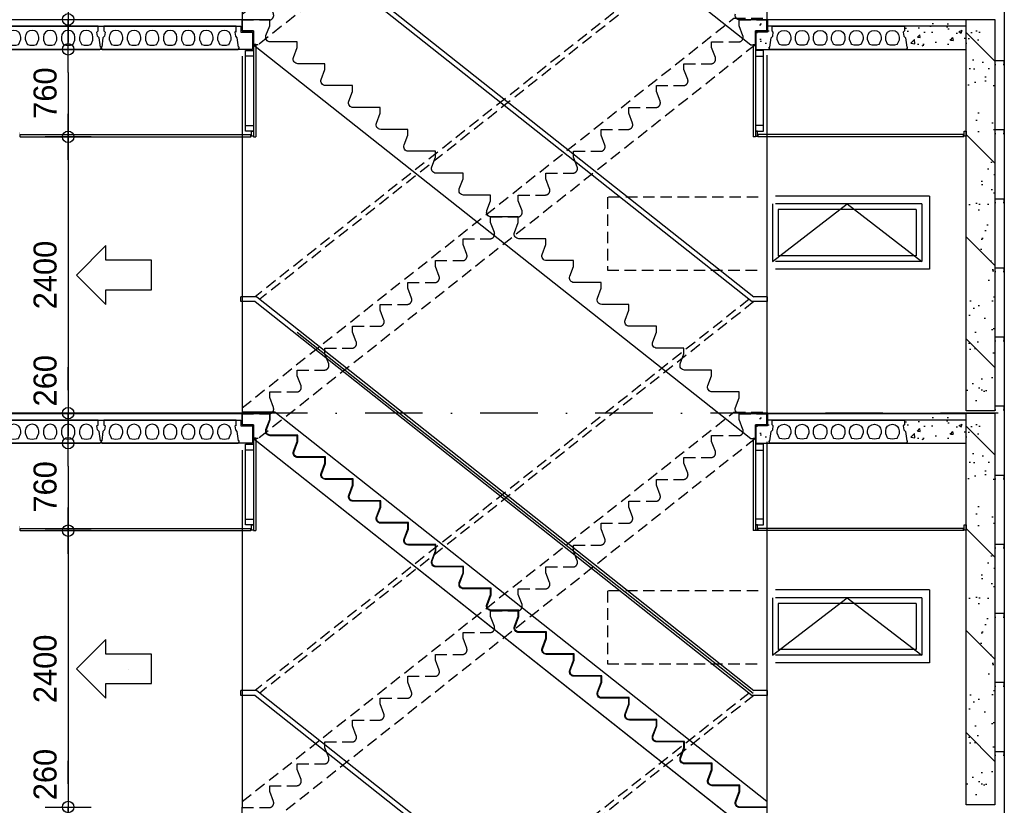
# Model space of a CAD drawing. Extents: x 0 to 140000, y 0 to 84100.
# Tile 97 of 105: x 112482 to 121038, y 58570 to 65392. Entities that reach past the tile are written whole.
import ezdxf
from ezdxf.enums import TextEntityAlignment as Align

# ---------------------------------------------------------------- set-up
doc = ezdxf.new("R2010")
doc.units = 0
doc.header["$LTSCALE"] = 100
doc.header["$MEASUREMENT"] = 0
doc.header["$PDMODE"] = 35
doc.header["$PDSIZE"] = 5
for name, pattern in [('B0201', [50, 31.25, -6.25, 6.25, -6.25]), ('DASHDOT', [1, 0.5, -0.25, 0, -0.25]), ('DASHEDX2', [1.5, 1, -0.5])]:
    doc.linetypes.add(name, pattern=pattern)
doc.layers.get('0').update_dxf_attribs({"linetype": 'CONTINUOUS'})
doc.layers.get('DEFPOINTS').update_dxf_attribs({"linetype": 'CONTINUOUS'})
for name, color, linetype in [('AA$1A---_ALGEMEEN', 1, 'CONTINUOUS'), ('AA24----_TRAPPEN', 1, 'CONTINUOUS'), ('AI31----_BUITENKOZ', 7, 'CONTINUOUS'), ('AL$0A---_WIJZIGINGEN', 2, 'CONTINUOUS'), ('AL$7A---_STRAMIEN', 42, 'B0201'), ('AL$8A---_HULPLIJNEN', 1, 'CONTINUOUS'), ('AL21XI--_HOUT', 7, 'CONTINUOUS'), ('AL23----_VLOEREN', 7, 'CONTINUOUS'), ('AL24----_TRAPPEN', 2, 'CONTINUOUS'), ('AL24MH--_METAAL', 2, 'CONTINUOUS'), ('AL28----_KONSTRUKTIE', 3, 'CONTINUOUS'), ('AL28MH--_METAAL', 3, 'CONTINUOUS'), ('AL43----_VLOERAFW', 1, 'CONTINUOUS'), ('AL45----_PLAFONDAFW', 7, 'CONTINUOUS'), ('AM$1A---_ALGEMEEN', 1, 'CONTINUOUS'), ('AT$0A---_WIJZIGINGEN', 7, 'CONTINUOUS'), ('ZPAARS', 7, 'CONTINUOUS')]:
    doc.layers.add(name, color=color, linetype=linetype)
doc.styles.add('03_AT', font='B-GBP')
doc.styles.add('B-01', font='b-gbp')
doc.dimstyles.new('BV100-18', dxfattribs={"dimscale": 100, "dimtxt": 2, "dimasz": 2, "dimexe": 3, "dimexo": 3, "dimgap": 1, "dimtad": 1, "dimdec": 0, "dimzin": 0, "dimtxsty": 'B-01', "dimblk": 'TOD', "dimcen": 1, "dimdle": 1.25, "dimse1": 1, "dimse2": 1, "dimclrd": 1, "dimclre": 1, "dimclrt": 1, "dimazin": 3, "dimtfac": 0.5, "dimtdec": 0, "dimtix": 1, "dimtmove": 0, "dimatfit": 3, "dimtolj": 1, "dimtzin": 0})

# ---------------------------------------------------------------- blocks, each defined once
blk = doc.blocks.new('18')
at = {"layer": 'AL24----_TRAPPEN', "color": 1}
for p, q in [((0, 15), (0, 0)), ((285.7, 15), (0, 15)), ((4560, -3368.6), (285.7, 15)), ((4560, -3368.6), (4560, -3420))]:
    blk.add_line(p, q, dxfattribs=at)
at = {"layer": 'AL24----_TRAPPEN', "color": 0}
for p, q in [((100, -215.8), (4420, -3635.8)), ((4560, -3420), (4560, -3515)), ((4460, -3515), (4460, -3635.8)), ((4460, -3515), (4560, -3515)), ((4420, -3635.8), (4460, -3635.8))]:
    blk.add_line(p, q, dxfattribs=at)
at = {"layer": 'AL24----_TRAPPEN', "color": 1}
for points in [[(245.1, -185, -0.520335), (212.2, -138.1), (245, -50.9), (245, 5), (245, 5), (245, 5), (0, 5)], [(485.1, -375, -0.520335), (452.2, -328.1), (485, -240.9), (485, -190), (485, -185), (480, -185), (245.1, -185)], [(725.1, -565, -0.520335), (692.2, -518.1), (725, -430.9), (725, -380), (725, -375), (720, -375), (485.1, -375)], [(965.1, -755, -0.520335), (932.2, -708.1), (965, -620.9), (965, -570), (965, -565), (960, -565), (725.1, -565)], [(1205.1, -945, -0.520335), (1172.2, -898.1), (1205, -810.9), (1205, -760), (1205, -755), (1200, -755), (965.1, -755)], [(1445.1, -1135, -0.520335), (1412.2, -1088.1), (1445, -1000.9), (1445, -950), (1445, -945), (1440, -945), (1205.1, -945)], [(1685.1, -1325, -0.520335), (1652.2, -1278.1), (1685, -1190.9), (1685, -1140), (1685, -1135), (1680, -1135), (1445.1, -1135)], [(1925.1, -1515, -0.520335), (1892.2, -1468.1), (1925, -1380.9), (1925, -1330), (1925, -1325), (1920, -1325), (1685.1, -1325)], [(2165.1, -1705, -0.520335), (2132.2, -1658.1), (2165, -1570.9), (2165, -1520), (2165, -1515), (2160, -1515), (1925.1, -1515)], [(2405.1, -1895, -0.520335), (2372.2, -1848.1), (2405, -1760.9), (2405, -1710), (2405, -1705), (2400, -1705), (2165.1, -1705)], [(2645.1, -2085, -0.520335), (2612.2, -2038.1), (2645, -1950.9), (2645, -1900), (2645, -1895), (2640, -1895), (2405.1, -1895)], [(2885.1, -2275, -0.520335), (2852.2, -2228.1), (2885, -2140.9), (2885, -2090), (2885, -2085), (2880, -2085), (2645.1, -2085)], [(3125.1, -2465, -0.520335), (3092.2, -2418.1), (3125, -2330.9), (3125, -2280), (3125, -2275), (3120, -2275), (2885.1, -2275)], [(3365.1, -2655, -0.520335), (3332.2, -2608.1), (3365, -2520.9), (3365, -2470), (3365, -2465), (3360, -2465), (3125.1, -2465)], [(3605.1, -2845, -0.520335), (3572.2, -2798.1), (3605, -2710.9), (3605, -2660), (3605, -2655), (3600, -2655), (3365.1, -2655)], [(3845.1, -3035, -0.520335), (3812.2, -2988.1), (3845, -2900.9), (3845, -2850), (3845, -2845), (3840, -2845), (3605.1, -2845)], [(4085.1, -3225, -0.520335), (4052.2, -3178.1), (4085, -3090.9), (4085, -3040), (4085, -3035), (4080, -3035), (3845.1, -3035)], [(4325.1, -3415, -0.520335), (4292.2, -3368.1), (4325, -3280.9), (4325, -3230), (4325, -3225), (4320, -3225), (4085.1, -3225)], [(4560, -3415, -0.520335), (4560, -3415), (4560, -3415), (4560, -3415), (4560, -3415), (4560, -3415), (4325.1, -3415)]]:
    blk.add_lwpolyline(points, format="xyb", dxfattribs=at)
at = {"layer": 'AL24----_TRAPPEN', "color": 0}
blk.add_lwpolyline([(240, 0), (0, 0), (0, -95), (100, -95), (100, -215.8)], dxfattribs=at)
for points in [[(480, -190), (245.1, -190, -0.520567), (207.5, -136.3), (240, -50), (240, 0)], [(720, -380), (485.1, -380, -0.520567), (447.5, -326.3), (480, -240), (480, -190)], [(960, -570), (725.1, -570, -0.520567), (687.5, -516.3), (720, -430), (720, -380)], [(1200, -760), (965.1, -760, -0.520567), (927.5, -706.3), (960, -620), (960, -570)], [(1440, -950), (1205.1, -950, -0.520567), (1167.5, -896.3), (1200, -810), (1200, -760)], [(1680, -1140), (1445.1, -1140, -0.520567), (1407.5, -1086.3), (1440, -1000), (1440, -950)], [(1920, -1330), (1685.1, -1330, -0.520567), (1647.5, -1276.3), (1680, -1190), (1680, -1140)], [(2160, -1520), (1925.1, -1520, -0.520567), (1887.5, -1466.3), (1920, -1380), (1920, -1330)], [(2400, -1710), (2165.1, -1710, -0.520567), (2127.5, -1656.3), (2160, -1570), (2160, -1520)], [(2640, -1900), (2405.1, -1900, -0.520567), (2367.5, -1846.3), (2400, -1760), (2400, -1710)], [(2880, -2090), (2645.1, -2090, -0.520567), (2607.5, -2036.3), (2640, -1950), (2640, -1900)], [(3120, -2280), (2885.1, -2280, -0.520567), (2847.5, -2226.3), (2880, -2140), (2880, -2090)], [(3360, -2470), (3125.1, -2470, -0.520567), (3087.5, -2416.3), (3120, -2330), (3120, -2280)], [(3600, -2660), (3365.1, -2660, -0.520567), (3327.5, -2606.3), (3360, -2520), (3360, -2470)], [(3840, -2850), (3605.1, -2850, -0.520567), (3567.5, -2796.3), (3600, -2710), (3600, -2660)], [(4080, -3040), (3845.1, -3040, -0.520567), (3807.5, -2986.3), (3840, -2900), (3840, -2850)], [(4320, -3230), (4085.1, -3230, -0.520567), (4047.5, -3176.3), (4080, -3090), (4080, -3040)], [(4560, -3420), (4325.1, -3420, -0.520567), (4287.5, -3366.3), (4320, -3280), (4320, -3230)]]:
    blk.add_lwpolyline(points, format="xyb", dxfattribs=at)
blk = doc.blocks.new('18A')
at = {"layer": 'AL24----_TRAPPEN', "color": 1, "linetype": 'DASHEDX2'}
for p, q in [((0, -3368.6), (4274.3, 15)), ((4274.3, 15), (4274.3, 15)), ((4460, -215.8), (140, -3635.8)), ((4460, -215.8), (4460, -215.8)), ((0, -3368.6), (0, -3368.6))]:
    blk.add_line(p, q, dxfattribs=at)
for points in [[(4274.3, 15), (4274.3, 15), (4560, 15), (4560, 15), (4560, -95), (4460, -95), (4460, -215.8), (4460, -215.8)], [(140, -3635.8), (140, -3635.8), (100, -3635.8), (100, -3515), (0, -3515), (0, -3368.6)]]:
    blk.add_lwpolyline(points, dxfattribs=at)
blk.add_lwpolyline([(0, -3420), (234.9, -3420, 0.227792), (266.1, -3405, 0.261738), (272.5, -3366.3), (240, -3280), (240, -3230), (474.9, -3230, 0.520567), (512.5, -3176.3), (480, -3090), (480, -3040), (714.9, -3040, 0.520567), (752.5, -2986.3), (720, -2900), (720, -2850), (954.9, -2850, 0.520567), (992.5, -2796.3), (960, -2710), (960, -2660), (1194.9, -2660, 0.520567), (1232.5, -2606.3), (1200, -2520), (1200, -2470), (1434.9, -2470, 0.520567), (1472.5, -2416.3), (1440, -2330), (1440, -2280), (1674.9, -2280, 0.520567), (1712.5, -2226.3), (1680, -2140), (1680, -2090), (1914.9, -2090, 0.520567), (1952.5, -2036.3), (1920, -1950), (1920, -1900), (2154.9, -1900, 0.322881), (2192.8, -1872.6, 0.16924), (2192.5, -1846.3), (2160, -1760), (2160, -1710), (2394.9, -1710, 0.311297), (2432.3, -1684.2, 0.180087), (2432.5, -1656.3), (2400, -1570), (2400, -1520), (2634.9, -1520, 0.520567), (2672.5, -1466.3), (2640, -1380), (2640, -1330), (2874.9, -1330, 0.520567), (2912.5, -1276.3), (2880, -1190), (2880, -1140), (3114.9, -1140, 0.520567), (3152.5, -1086.3), (3120, -1000), (3120, -950), (3354.9, -950, 0.520567), (3392.5, -896.3), (3360, -810), (3360, -760), (3594.9, -760, 0.520567), (3632.5, -706.3), (3600, -620), (3600, -570), (3834.9, -570, 0.520567), (3872.5, -516.3), (3840, -430), (3840, -380), (4074.9, -380, 0.520567), (4112.5, -326.3), (4080, -240), (4080, -190), (4314.9, -190, 0.322889), (4352.8, -162.6, 0.169233), (4352.5, -136.3), (4320, -50), (4320, 0), (4560, 0)], format="xyb", dxfattribs=at)
blk = doc.blocks.new('TOD')
for p, q in [((0, -1), (0, 1)), ((-1, 0), (1, 0))]:
    blk.add_line(p, q)
blk.add_circle((0, 0), 0.25)
blk = doc.blocks.new('*D129')
at = {"color": 1, "linetype": 'BYBLOCK'}
blk.add_line((112904, 67594.7), (112904, 65594.7), dxfattribs=at)
at = {"layer": 'DEFPOINTS', "color": 0, "linetype": 'BYBLOCK'}
for p in [(112426.5, 67794.7), (112904, 65394.7), (112904, 65394.7)]:
    blk.add_point(p, dxfattribs=at)
at = {"color": 1, "linetype": 'BYBLOCK', "xscale": 200, "yscale": 200, "zscale": 200}
for p, rotation in [((112904, 67794.7), 90), ((112904, 65394.7), 270)]:
    blk.add_blockref('TOD', p, dxfattribs=dict(at, rotation=rotation))
at = {"color": 1, "linetype": 'BYBLOCK', "insert": (112704, 66594.7), "char_height": 200, "attachment_point": 5, "rotation": 90, "style": 'B-01'}
blk.add_mtext('\\A1;2400', dxfattribs=at)
blk = doc.blocks.new('*D132')
at = {"color": 1, "linetype": 'BYBLOCK'}
blk.add_line((112604, 64174.7), (112604, 62174.7), dxfattribs=at)
at = {"layer": 'DEFPOINTS', "color": 0, "linetype": 'BYBLOCK'}
for p in [(112404, 64374.7), (112404, 61974.7), (112604, 61974.7)]:
    blk.add_point(p, dxfattribs=at)
at = {"color": 1, "linetype": 'BYBLOCK', "xscale": 200, "yscale": 200, "zscale": 200}
for p, rotation in [((112604, 64374.7), 90), ((112604, 61974.7), 270)]:
    blk.add_blockref('TOD', p, dxfattribs=dict(at, rotation=rotation))
at = {"color": 1, "linetype": 'BYBLOCK', "insert": (112404, 63174.7), "char_height": 200, "attachment_point": 5, "rotation": 90, "style": 'B-01'}
blk.add_mtext('\\A1;2400', dxfattribs=at)
blk = doc.blocks.new('*D133')
at = {"color": 1, "linetype": 'BYBLOCK'}
blk.add_line((112604, 60754.7), (112604, 58754.7), dxfattribs=at)
at = {"layer": 'DEFPOINTS', "color": 0, "linetype": 'BYBLOCK'}
for p in [(112404, 60954.7), (112404, 58554.7), (112604, 58554.7)]:
    blk.add_point(p, dxfattribs=at)
at = {"color": 1, "linetype": 'BYBLOCK', "xscale": 200, "yscale": 200, "zscale": 200}
for p, rotation in [((112604, 60954.7), 90), ((112604, 58554.7), 270)]:
    blk.add_blockref('TOD', p, dxfattribs=dict(at, rotation=rotation))
at = {"color": 1, "linetype": 'BYBLOCK', "insert": (112404, 59754.7), "char_height": 200, "attachment_point": 5, "rotation": 90, "style": 'B-01'}
blk.add_mtext('\\A1;2400', dxfattribs=at)
blk = doc.blocks.new('*D145')
at = {"color": 1, "linetype": 'BYBLOCK'}
blk.add_line((112904, 64934.7), (112904, 64574.7), dxfattribs=at)
at = {"layer": 'DEFPOINTS', "color": 0, "linetype": 'BYBLOCK'}
for p in [(112326.5, 65134.7), (112426.5, 64374.7), (112904, 64374.7)]:
    blk.add_point(p, dxfattribs=at)
at = {"color": 1, "linetype": 'BYBLOCK', "xscale": 200, "yscale": 200, "zscale": 200}
for p, rotation in [((112904, 65134.7), 90), ((112904, 64374.7), 270)]:
    blk.add_blockref('TOD', p, dxfattribs=dict(at, rotation=rotation))
at = {"color": 1, "linetype": 'BYBLOCK', "insert": (112704, 64754.7), "char_height": 200, "attachment_point": 5, "rotation": 90, "style": 'B-01'}
blk.add_mtext('\\A1;760', dxfattribs=at)
blk = doc.blocks.new('*D146')
at = {"color": 1, "linetype": 'BYBLOCK'}
for p, q in [((112904, 65594.7), (112904, 65794.7)), ((112904, 65134.7), (112904, 65394.7)), ((112904, 65134.7), (112904, 65394.7)), ((112904, 64934.7), (112904, 64734.7))]:
    blk.add_line(p, q, dxfattribs=at)
at = {"layer": 'DEFPOINTS', "color": 0, "linetype": 'BYBLOCK'}
for p in [(112904, 65394.7), (113044, 65394.7), (113044, 65134.7)]:
    blk.add_point(p, dxfattribs=at)
at = {"color": 1, "linetype": 'BYBLOCK', "xscale": 200, "yscale": 200, "zscale": 200}
for p, rotation in [((112904, 65394.7), 270), ((112904, 65134.7), 90)]:
    blk.add_blockref('TOD', p, dxfattribs=dict(at, rotation=rotation))
at = {"color": 1, "linetype": 'BYBLOCK', "insert": (112704, 65676.7), "char_height": 200, "attachment_point": 5, "rotation": 90, "style": 'B-01'}
blk.add_mtext('\\A1;260', dxfattribs=at)
blk = doc.blocks.new('N110200A_8790002')
blk.add_lwpolyline([(590, 0), (600, 10), (600, 20), (595, 20), (583.485281, 100.60303), (569.343146, 114.745166), (564.393398, 149.393398), (575, 160), (575, 200), (-575, 200), (-575, 160), (-564.393398, 149.393398), (-569.343146, 114.745166), (-583.485281, 100.60303), (-595, 20), (-600, 20), (-600, 10), (-590, 0)], close=True)
for points in [[(-529.5, 106.5), (-529.5, 86.873683, 0.099699), (-528.330573, 81.0672), (-513.225136, 45.08727, 0.216278), (-508.981623, 41.155233, 0.162058), (-433.018377, 41.155233, 0.216278), (-428.774864, 45.08727), (-413.669427, 81.0672, 0.099699), (-412.5, 86.873683), (-412.5, 106.5, 1)], [(-372.5, 106.5), (-372.5, 86.873683, 0.099699), (-371.330573, 81.0672), (-356.225136, 45.08727, 0.216278), (-351.981623, 41.155233, 0.162058), (-276.018377, 41.155233, 0.216278), (-271.774864, 45.08727), (-256.669427, 81.0672, 0.099699), (-255.5, 86.873683), (-255.5, 106.5, 1)], [(-215.5, 106.5), (-215.5, 86.873683, 0.099699), (-214.330573, 81.0672), (-199.225136, 45.08727, 0.216278), (-194.981623, 41.155233, 0.162058), (-119.018377, 41.155233, 0.216278), (-114.774864, 45.08727), (-99.669427, 81.0672, 0.099699), (-98.5, 86.873683), (-98.5, 106.5, 1)], [(-58.5, 106.5), (-58.5, 86.873683, 0.099699), (-57.330573, 81.0672), (-42.225136, 45.08727, 0.216278), (-37.981623, 41.155233, 0.162058), (37.981623, 41.155233, 0.216278), (42.225136, 45.08727), (57.330573, 81.0672, 0.099699), (58.5, 86.873683), (58.5, 106.5, 1)], [(98.5, 106.5), (98.5, 86.873683, 0.099699), (99.669427, 81.0672), (114.774864, 45.08727, 0.216278), (119.018377, 41.155233, 0.162058), (194.981623, 41.155233, 0.216278), (199.225136, 45.08727), (214.330573, 81.0672, 0.099699), (215.5, 86.873683), (215.5, 106.5, 1)], [(255.5, 106.5), (255.5, 86.873683, 0.099699), (256.669427, 81.0672), (271.774864, 45.08727, 0.216278), (276.018377, 41.155233, 0.162058), (351.981623, 41.155233, 0.216278), (356.225136, 45.08727), (371.330573, 81.0672, 0.099699), (372.5, 86.873683), (372.5, 106.5, 1)], [(412.5, 106.5), (412.5, 86.873683, 0.099699), (413.669427, 81.0672), (428.774864, 45.08727, 0.216278), (433.018377, 41.155233, 0.162058), (508.981623, 41.155233, 0.216278), (513.225136, 45.08727), (528.330573, 81.0672, 0.099699), (529.5, 86.873683), (529.5, 106.5, 1)]]:
    blk.add_lwpolyline(points, format="xyb", close=True)
blk = doc.blocks.new('*D147')
at = {"color": 1, "linetype": 'BYBLOCK'}
blk.add_line((112904, 61514.7), (112904, 61154.7), dxfattribs=at)
at = {"layer": 'DEFPOINTS', "color": 0, "linetype": 'BYBLOCK'}
for p in [(112326.5, 61714.7), (112426.5, 60954.7), (112904, 60954.7)]:
    blk.add_point(p, dxfattribs=at)
at = {"color": 1, "linetype": 'BYBLOCK', "xscale": 200, "yscale": 200, "zscale": 200}
for p, rotation in [((112904, 61714.7), 90), ((112904, 60954.7), 270)]:
    blk.add_blockref('TOD', p, dxfattribs=dict(at, rotation=rotation))
at = {"color": 1, "linetype": 'BYBLOCK', "insert": (112704, 61334.7), "char_height": 200, "attachment_point": 5, "rotation": 90, "style": 'B-01'}
blk.add_mtext('\\A1;760', dxfattribs=at)
blk = doc.blocks.new('*D148')
at = {"color": 1, "linetype": 'BYBLOCK'}
for p, q in [((112904, 62174.7), (112904, 62374.7)), ((112904, 61714.7), (112904, 61974.7)), ((112904, 61714.7), (112904, 61974.7)), ((112904, 61514.7), (112904, 61314.7))]:
    blk.add_line(p, q, dxfattribs=at)
at = {"layer": 'DEFPOINTS', "color": 0, "linetype": 'BYBLOCK'}
for p in [(112904, 61974.7), (113044, 61974.7), (113044, 61714.7)]:
    blk.add_point(p, dxfattribs=at)
at = {"color": 1, "linetype": 'BYBLOCK', "xscale": 200, "yscale": 200, "zscale": 200}
for p, rotation in [((112904, 61974.7), 270), ((112904, 61714.7), 90)]:
    blk.add_blockref('TOD', p, dxfattribs=dict(at, rotation=rotation))
at = {"color": 1, "linetype": 'BYBLOCK', "insert": (112704, 62256.7), "char_height": 200, "attachment_point": 5, "rotation": 90, "style": 'B-01'}
blk.add_mtext('\\A1;260', dxfattribs=at)
blk = doc.blocks.new('*D150')
at = {"color": 1, "linetype": 'BYBLOCK'}
for p, q in [((112904, 58754.7), (112904, 58954.7)), ((112904, 58294.7), (112904, 58554.7)), ((112904, 58294.7), (112904, 58554.7)), ((112904, 58094.7), (112904, 57894.7))]:
    blk.add_line(p, q, dxfattribs=at)
at = {"layer": 'DEFPOINTS', "color": 0, "linetype": 'BYBLOCK'}
for p in [(112904, 58554.7), (113044, 58554.7), (113044, 58294.7)]:
    blk.add_point(p, dxfattribs=at)
at = {"color": 1, "linetype": 'BYBLOCK', "xscale": 200, "yscale": 200, "zscale": 200}
for p, rotation in [((112904, 58554.7), 270), ((112904, 58294.7), 90)]:
    blk.add_blockref('TOD', p, dxfattribs=dict(at, rotation=rotation))
at = {"color": 1, "linetype": 'BYBLOCK', "insert": (112704, 58836.7), "char_height": 200, "attachment_point": 5, "rotation": 90, "style": 'B-01'}
blk.add_mtext('\\A1;260', dxfattribs=at)
blk = doc.blocks.new('AS00S005')
at = {"layer": 'AL$0A---_WIJZIGINGEN'}
blk.add_lwpolyline([(0, 0), (-5.12, -5.12), (-5.12, -2.56), (-13.06, -2.56), (-13.06, 2.56), (-5.12, 2.56), (-5.12, 5.12)], close=True, dxfattribs=at)
at = {"layer": 'AT$0A---_WIJZIGINGEN', "color": 3, "style": '03_AT'}
blk.add_attdef('NUMMER', text='', height=3.5, dxfattribs=at).set_placement((-8.98, -0.06), align=Align.MIDDLE)

msp = doc.modelspace()

# ---------------------------------------------------------------- hatches: boundary and pattern name
at = {"layer": 'AA$1A---_ALGEMEEN'}
h = msp.add_hatch(dxfattribs=at)
h.set_pattern_fill('PREFAB3', color=1, scale=1000, style=0)
h.set_pattern_definition([(180, (227043.4, 10669.82), (-590, 430), [0, -240, 0, -320, 0, -560]), (170, (226633.4, 11129.8), (-330.887, 830.0685), [0, -620, 0, -140, 0, -530]), (160, (226973.4, 11029.8), (-210.74, 970.6125), [0, -430, 0, -290, 0, -630]), (150, (226583.4, 10929.8), (-23.7307, 798.8973), [0, -560, 0, -710, 0, -510]), (140, (226753.4, 10829.8), (-280.0836, 848.5595), [0, -410, 0, -330, 0, -570]), (130, (226333.4, 10729.8), (154.0838, 625.3464), [0, -120, 0, -790, 0, -470]), (120, (226523.4, 10629.8), (150.237, 1079.782), [0, -150, 0, -470, 0, -540]), (110, (226763.4, 10529.8), (281.7697, 570.794), [0, -280, 0, -320, 0, -730]), (100, (226693.4, 10429.8), (341.8767, 710.1551), [0, -360, 0, -430]), (90, (226263.4, 10329.8), (670, 460), [0, -550, 0, -310, 0, -730]), (80, (227103.4, 10429.8), (605.894, 268.8724), [0, -280, 0, -580, 0, -660]), (70, (227003.4, 10529.82), (627.2446, 495.3425), [0, -480, 0, -380, 0, -530]), (60, (226903.4, 10629.8), (891.9358, 304.878), [0, -660, 0, -210, 0, -760]), (50, (226803.4, 10729.8), (660.6535, -6.083), [0, -380, 0, -140, 0, -780]), (40, (226703.4, 10829.8), (1038.838, -133.475), [0, -110, 0, -580, 0, -480]), (30, (226603.4, 10929.8), (803.9935, -332.5575), [0, -280, 0, -330, 0, -640]), (20, (226503.4, 11029.8), (989.51, -555.041), [0, -590, 0, -240, 0, -410]), (10, (226403.4, 11129.8), (484.791, -503.4657), [0, -380, 0, -220, 0, -770]), (135, (227203.4, 10229.8), (443.4974, 443.4974), [])])
h.paths.add_polyline_path([(120956.7, 61994.5), (120706.7, 61994.5), (120706.7, 65394.7), (120956.7, 65394.7)])
h = msp.add_hatch(dxfattribs=at)
h.set_pattern_fill('PREFAB3', color=1, scale=1000, style=0)
h.set_pattern_definition([(180, (227043.4, 7249.82), (-590, 430), [0, -240, 0, -320, 0, -560]), (170, (226633.4, 7709.8), (-330.887, 830.0685), [0, -620, 0, -140, 0, -530]), (160, (226973.4, 7609.8), (-210.74, 970.6125), [0, -430, 0, -290, 0, -630]), (150, (226583.4, 7509.8), (-23.7307, 798.8973), [0, -560, 0, -710, 0, -510]), (140, (226753.4, 7409.8), (-280.0836, 848.5595), [0, -410, 0, -330, 0, -570]), (130, (226333.4, 7309.8), (154.0838, 625.3464), [0, -120, 0, -790, 0, -470]), (120, (226523.4, 7209.8), (150.237, 1079.782), [0, -150, 0, -470, 0, -540]), (110, (226763.4, 7109.8), (281.7697, 570.794), [0, -280, 0, -320, 0, -730]), (100, (226693.4, 7009.8), (341.8767, 710.1551), [0, -360, 0, -430]), (90, (226263.4, 6909.8), (670, 460), [0, -550, 0, -310, 0, -730]), (80, (227103.4, 7009.8), (605.894, 268.8724), [0, -280, 0, -580, 0, -660]), (70, (227003.4, 7109.82), (627.2446, 495.3425), [0, -480, 0, -380, 0, -530]), (60, (226903.4, 7209.8), (891.9358, 304.878), [0, -660, 0, -210, 0, -760]), (50, (226803.4, 7309.8), (660.6535, -6.083), [0, -380, 0, -140, 0, -780]), (40, (226703.4, 7409.8), (1038.838, -133.475), [0, -110, 0, -580, 0, -480]), (30, (226603.4, 7509.8), (803.9935, -332.5575), [0, -280, 0, -330, 0, -640]), (20, (226503.4, 7609.8), (989.51, -555.041), [0, -590, 0, -240, 0, -410]), (10, (226403.4, 7709.8), (484.791, -503.4657), [0, -380, 0, -220, 0, -770]), (135, (227203.4, 6809.8), (443.4974, 443.4974), [])])
h.paths.add_polyline_path([(120956.7, 58574.5), (120706.7, 58574.5), (120706.7, 61974.7), (120956.7, 61974.7)])
at = {"layer": 'AA24----_TRAPPEN'}
h = msp.add_hatch(dxfattribs=at)
h.set_pattern_fill('AR-CONC', color=1, scale=40, style=0)
h.set_pattern_definition([(50, (5e-10, 10341.7), (286.90407, -25.10085), [30, -330]), (355, (5e-10, 10341.7), (-55.50053, 300.87685), [24, -264]), (100.4514, (23.9, 10339.61), (231.40375, 275.7758), [25.4961, -280.45684]), (46.1842, (5e-10, 10421.7), (426.8964, -66.2076), [45, -495]), (96.6356, (35.57, 10416.2), (373.8651, 389.6471), [38.2441, -420.6852]), (351.1842, (5e-10, 10421.7), (373.8648, 389.6474), [36, -396]), (21, (40, 10401.7), (238.7628, -161.04756), [30, -330]), (326, (40, 10401.7), (97.3261, 290.06), [24, -264]), (71.4514, (59.9, 10388.29), (336.08905, 129.0122), [25.4961, -280.45684]), (37.5, (5e-10, 10341.71), (4.86394, 133.15754), [0, -260.8, 0, -268, 0, -265]), (7.5, (5e-10, 10341.7), (105.22781, 157.76468), [0, -152.8, 0, -254.8, 0, -101]), (327.5, (-89.2, 10341.71), (213.528974, -9.02195), [0, -100, 0, -312, 0, -414]), (317.5, (-129.2, 10341.7), (233.27447, 40.042), [0, -130, 0, -207.2, 0, -294])])
h.paths.add_polyline_path([(119011.2, 65267), (119025.4, 65281.1), (119030.3, 65315.8), (119019.7, 65326.4), (119019.7, 65366.4), (118979.7, 65366.4), (118979.7, 65366.4), (118879.7, 65366.4), (118879.7, 65166.4), (119004.7, 65166.4), (118994.7, 65176.4), (118994.7, 65186.4), (118999.7, 65186.4)])
h.paths.add_polyline_path([(120706.7, 65166.4), (120706.7, 65366.4), (120169.7, 65366.4), (120169.7, 65326.4), (120159.1, 65315.8), (120164, 65281.1), (120178.2, 65267), (120189.7, 65186.4), (120194.7, 65186.4), (120194.7, 65176.4), (120184.7, 65166.4)])
h = msp.add_hatch(dxfattribs=at)
h.set_pattern_fill('AR-CONC', color=1, scale=40, style=0)
h.set_pattern_definition([(50, (5e-10, 6921.7), (286.90407, -25.10085), [30, -330]), (355, (5e-10, 6921.7), (-55.50053, 300.87685), [24, -264]), (100.4514, (23.9, 6919.61), (231.40375, 275.7758), [25.4961, -280.45684]), (46.1842, (5e-10, 7001.7), (426.8964, -66.2076), [45, -495]), (96.6356, (35.57, 6996.2), (373.8651, 389.6471), [38.2441, -420.6852]), (351.1842, (5e-10, 7001.7), (373.8648, 389.6474), [36, -396]), (21, (40, 6981.7), (238.7628, -161.04756), [30, -330]), (326, (40, 6981.7), (97.3261, 290.06), [24, -264]), (71.4514, (59.9, 6968.29), (336.08905, 129.0122), [25.4961, -280.45684]), (37.5, (5e-10, 6921.71), (4.86394, 133.15754), [0, -260.8, 0, -268, 0, -265]), (7.5, (5e-10, 6921.7), (105.22781, 157.76468), [0, -152.8, 0, -254.8, 0, -101]), (327.5, (-89.2, 6921.71), (213.528974, -9.02195), [0, -100, 0, -312, 0, -414]), (317.5, (-129.2, 6921.7), (233.27447, 40.042), [0, -130, 0, -207.2, 0, -294])])
h.paths.add_polyline_path([(119011.2, 61847), (119025.4, 61861.1), (119030.3, 61895.8), (119019.7, 61906.4), (119019.7, 61946.4), (118979.7, 61946.4), (118979.7, 61946.4), (118879.7, 61946.4), (118879.7, 61746.4), (119004.7, 61746.4), (118994.7, 61756.4), (118994.7, 61766.4), (118999.7, 61766.4)])
h.paths.add_polyline_path([(120706.7, 61746.4), (120706.7, 61946.4), (120169.7, 61946.4), (120169.7, 61906.4), (120159.1, 61895.8), (120164, 61861.1), (120178.2, 61847), (120189.7, 61766.4), (120194.7, 61766.4), (120194.7, 61756.4), (120184.7, 61746.4)])

# ---------------------------------------------------------------- linework, layer by layer
at = {"layer": 'AI31----_BUITENKOZ'}
for p, q in [((120388.7, 63859.7), (119050, 63859.7)), ((120388.7, 63859.7), (120388.7, 63225.7)), ((119022.9, 63792.7), (119022.9, 63292.7)), ((120321.7, 63792.7), (119050, 63792.7)), ((120321.7, 63792.7), (120321.7, 63292.7)), ((120321.7, 63292.7), (119050, 63292.7)), ((120388.7, 63225.7), (119050, 63225.7)), ((120388.7, 60439.7), (119050, 60439.7)), ((120388.7, 60439.7), (120388.7, 59805.7)), ((119022.9, 60372.7), (119022.9, 59872.7)), ((120321.7, 60372.7), (119050, 60372.7)), ((120321.7, 60372.7), (120321.7, 59872.7)), ((120321.7, 59872.7), (119050, 59872.7)), ((120388.7, 59805.7), (119050, 59805.7))]:
    msp.add_line(p, q, dxfattribs=at)
at = {"layer": 'AI31----_BUITENKOZ', "color": 1}
for p, q in [((120271.7, 63742.7), (119072.9, 63742.7)), ((119072.9, 63742.7), (119072.9, 63342.7)), ((120271.7, 63742.7), (120271.7, 63342.7)), ((120271.7, 63342.7), (119072.9, 63342.7)), ((120271.7, 60322.7), (119072.9, 60322.7)), ((119072.9, 60322.7), (119072.9, 59922.7)), ((120271.7, 60322.7), (120271.7, 59922.7)), ((120271.7, 59922.7), (119072.9, 59922.7))]:
    msp.add_line(p, q, dxfattribs=at)
at = {"layer": 'AL$7A---_STRAMIEN', "color": 1, "linetype": 'DASHDOT', "ltscale": 10}
msp.add_line((130984.9, 61974.7), (101998.1, 61974.7), dxfattribs=at)
at = {"layer": 'AL$8A---_HULPLIJNEN'}
for p, q in [((119022.9, 63292.7), (119672.3, 63792.7)), ((119672.3, 63792.7), (120321.7, 63292.7)), ((119022.9, 59872.7), (119672.3, 60372.7)), ((119672.3, 60372.7), (120321.7, 59872.7))]:
    msp.add_line(p, q, dxfattribs=at)
at = {"layer": 'AL21XI--_HOUT'}
for points in [[(121036.7, 75262.2), (121036.7, 51709.7)], [(121116.7, 45675.3), (121128.7, 45675.3), (121128.7, 75234.7), (121036.7, 75234.7), (121036.7, 51810.8), (121039.6, 51810.8)]]:
    msp.add_lwpolyline(points, dxfattribs=at)
at = {"layer": 'AL23----_VLOEREN'}
for p, q in [((114414.7, 65294.7), (114414.7, 65344.7)), ((118974.7, 65294.6), (118974.7, 65344.7)), ((114414.7, 61874.7), (114414.7, 61924.7)), ((118974.7, 61874.6), (118974.7, 61924.7))]:
    msp.add_line(p, q, dxfattribs=at)
at = {"layer": 'AL23----_VLOEREN', "color": 3}
for p, q in [((120706.7, 65334.7), (118979.7, 65334.7)), ((120706.7, 61914.7), (118979.7, 61914.7))]:
    msp.add_line(p, q, dxfattribs=at)
for points in [[(120706.7, 65389.7), (118979.7, 65389.7), (118979.7, 65284.7), (118879.7, 65284.7), (118879.7, 65134.7), (120706.7, 65134.7)], [(109716.7, 65334.7), (114404.7, 65334.7), (114404.7, 65284.7), (114504.7, 65284.7), (114504.7, 65134.7), (109926.7, 65134.7)], [(120706.7, 61969.7), (118979.7, 61969.7), (118979.7, 61864.7), (118879.7, 61864.7), (118879.7, 61714.7), (120706.7, 61714.7)], [(109716.7, 61914.7), (114404.7, 61914.7), (114404.7, 61864.7), (114504.7, 61864.7), (114504.7, 61714.7), (109926.7, 61714.7)]]:
    msp.add_lwpolyline(points, dxfattribs=at)
at = {"layer": 'AL24----_TRAPPEN', "color": 7}
for p, q in [((114414.7, 65389.6), (109716.7, 65389.7)), ((114414.7, 61969.6), (109716.7, 61969.7))]:
    msp.add_line(p, q, dxfattribs=at)
at = {"layer": 'AL24----_TRAPPEN'}
for p, q in [((114364.7, 65284.7), (114364.7, 65315.6)), ((114364.7, 61864.7), (114364.7, 61895.6))]:
    msp.add_line(p, q, dxfattribs=at)
at = {"layer": 'AL24----_TRAPPEN', "color": 1}
msp.add_line((114414.7, 61974.6), (109716.7, 61974.7), dxfattribs=at)
at = {"layer": 'AL24----_TRAPPEN'}
for points in [[(114514.7, 68593.8), (118834.7, 65173.8), (118874.7, 65173.8), (118874.7, 65294.6), (118974.7, 65294.6), (118974.7, 65389.6), (118739.8, 65389.6, -0.527303), (118702.5, 65444.1)], [(118739.8, 58549.6, -0.527303), (118702.5, 58604.1), (118734.7, 58689.6), (118734.7, 58739.6), (118499.8, 58739.6, -0.527303), (118462.5, 58794.1), (118494.7, 58879.6), (118494.7, 58929.6), (118259.8, 58929.6, -0.527303), (118222.5, 58984.1), (118254.7, 59069.6), (118254.7, 59119.6), (118019.8, 59119.6, -0.527303), (117982.5, 59174.1), (118014.7, 59259.6), (118014.7, 59309.6), (117779.8, 59309.6, -0.527303), (117742.5, 59364.1), (117774.7, 59449.6), (117774.7, 59499.6), (117539.8, 59499.6, -0.527303), (117502.5, 59554.1), (117534.7, 59639.6), (117534.7, 59689.6), (117299.8, 59689.6, -0.527303), (117262.5, 59744.1), (117294.7, 59829.6), (117294.7, 59879.6), (117059.8, 59879.6, -0.527303), (117022.5, 59934.1), (117054.7, 60019.6), (117054.7, 60069.6), (116819.8, 60069.6, -0.527303), (116782.5, 60124.1), (116814.7, 60209.6), (116814.7, 60259.6), (116579.8, 60259.6, -0.527303), (116542.5, 60314.1), (116574.7, 60399.6), (116574.7, 60449.6), (116339.8, 60449.6, -0.527303), (116302.5, 60504.1), (116334.7, 60589.6), (116334.7, 60639.6), (116099.8, 60639.6, -0.527303), (116062.5, 60694.1), (116094.7, 60779.6), (116094.7, 60829.6), (115859.8, 60829.6, -0.527303), (115822.5, 60884.1), (115854.7, 60969.6), (115854.7, 61019.6), (115619.8, 61019.6, -0.527303), (115582.5, 61074.1), (115614.7, 61159.6), (115614.7, 61209.6), (115379.8, 61209.6, -0.527303), (115342.5, 61264.1), (115374.7, 61349.6), (115374.7, 61399.6), (115139.8, 61399.6, -0.527303), (115102.5, 61454.1), (115134.7, 61539.6), (115134.7, 61589.6), (114899.8, 61589.6, -0.527303), (114862.5, 61644.1), (114894.7, 61729.6), (114894.7, 61779.6), (114659.8, 61779.6, -0.527303), (114622.5, 61834.1), (114654.7, 61919.6), (114654.7, 61969.6), (114414.7, 61969.6), (114414.7, 61874.6), (114514.7, 61874.6), (114514.7, 61753.8), (118834.7, 58333.8)]]:
    msp.add_lwpolyline(points, format="xyb", dxfattribs=at)
msp.add_lwpolyline([(117774.7, 62869.6), (117774.7, 62919.6), (117539.8, 62919.6, -0.527303), (117502.5, 62974.1), (117534.7, 63059.6), (117534.7, 63109.6), (117299.8, 63109.6, -0.527303), (117262.5, 63164.1), (117294.7, 63249.6), (117294.7, 63299.6), (117059.8, 63299.6, -0.527303), (117022.5, 63354.1), (117054.7, 63439.6), (117054.7, 63489.6), (116819.8, 63489.6, -0.527303), (116782.5, 63544.1), (116814.7, 63629.6), (116814.7, 63679.6), (116579.8, 63679.6, -0.527303), (116542.5, 63734.1), (116574.7, 63819.6), (116574.7, 63869.6), (116339.8, 63869.6, -0.527303), (116302.5, 63924.1), (116334.7, 64009.6), (116334.7, 64059.6), (116099.8, 64059.6, -0.527303), (116062.5, 64114.1), (116094.7, 64199.6), (116094.7, 64249.6), (115859.8, 64249.6, -0.527303), (115822.5, 64304.1), (115854.7, 64389.6), (115854.7, 64439.6), (115619.8, 64439.6, -0.527303), (115582.5, 64494.1), (115614.7, 64579.6), (115614.7, 64629.6), (115379.8, 64629.6, -0.527303), (115342.5, 64684.1), (115374.7, 64769.6), (115374.7, 64819.6), (115139.8, 64819.6, -0.527303), (115102.5, 64874.1), (115134.7, 64959.6), (115134.7, 65009.6), (114899.8, 65009.6, -0.527303), (114862.5, 65064.1), (114894.7, 65149.6), (114894.7, 65199.6), (114659.8, 65199.6, -0.527303), (114622.5, 65254.1), (114654.7, 65339.6), (114654.7, 65389.6), (114414.7, 65389.6), (114414.7, 65294.6), (114514.7, 65294.6), (114514.7, 65173.8), (118834.7, 61753.8), (118874.7, 61753.8), (118874.7, 61874.6), (118974.7, 61874.6), (118974.7, 61969.6), (118739.8, 61969.6, -0.527303), (118702.5, 62024.1), (118734.7, 62109.6), (118734.7, 62159.6), (118499.8, 62159.6, -0.527303), (118462.5, 62214.1), (118494.7, 62299.6), (118494.7, 62349.6), (118259.8, 62349.6, -0.527303), (118222.5, 62404.1), (118254.7, 62489.6), (118254.7, 62539.6), (118019.8, 62539.6, -0.527303), (117982.5, 62594.1), (118014.7, 62679.6), (118014.7, 62729.6), (117779.8, 62729.6, -0.527303), (117742.5, 62784.1)], format="xyb", close=True, dxfattribs=at)
for points in [[(114414.7, 65389.6), (114414.7, 65294.7), (114514.7, 65294.6), (114514.7, 65173.8)], [(114414.7, 61969.6), (114414.7, 61874.7), (114514.7, 61874.6), (114514.7, 61753.8)]]:
    msp.add_lwpolyline(points, dxfattribs=at)
at = {"layer": 'AL24----_TRAPPEN', "color": 42, "linetype": 'DASHEDX2'}
for points in [[(118899.4, 63850.8), (117589.1, 63850.8), (117589.1, 63216.8), (118899.4, 63216.8)], [(118899.4, 60430.8), (117589.1, 60430.8), (117589.1, 59796.8), (118899.4, 59796.8)]]:
    msp.add_lwpolyline(points, dxfattribs=at)
at = {"layer": 'AL24MH--_METAAL'}
for p, q in [((114542, 66405.6), (118862, 62985.6)), ((114527.4, 66363.6), (118847.4, 62943.6)), ((114542, 62985.6), (114404.7, 62985.6)), ((114404.7, 62943.6), (114404.7, 62985.6)), ((114542, 62985.6), (118862, 59565.6)), ((118979.7, 62985.6), (118862, 62985.6)), ((118979.7, 62943.6), (118979.7, 62985.6)), ((114527.4, 62943.6), (114404.7, 62943.6)), ((114527.4, 62943.6), (118847.4, 59523.6)), ((118979.7, 62943.6), (118847.4, 62943.6)), ((114542, 59565.6), (114404.7, 59565.6)), ((114404.7, 59523.6), (114404.7, 59565.6)), ((114542, 59565.6), (118862, 56145.6)), ((118979.7, 59565.6), (118862, 59565.6)), ((118979.7, 59523.6), (118979.7, 59565.6)), ((114527.4, 59523.6), (114404.7, 59523.6)), ((114527.4, 59523.6), (118847.4, 56103.6)), ((118979.7, 59523.6), (118847.4, 59523.6))]:
    msp.add_line(p, q, dxfattribs=at)
at = {"layer": 'AL24MH--_METAAL', "color": 1, "linetype": 'DASHEDX2'}
for p, q in [((118820.9, 66384.6), (114527.4, 62985.6)), ((118862, 66363.6), (114568.5, 62964.6)), ((118820.9, 62964.6), (114527.4, 59565.6)), ((118862, 62943.6), (114568.5, 59544.6)), ((118820.9, 59544.6), (114527.4, 56145.6)), ((118862, 59523.6), (114568.5, 56124.6))]:
    msp.add_line(p, q, dxfattribs=at)
at = {"layer": 'AL28----_KONSTRUKTIE', "color": 0}
for p, q in [((114414.7, 68544.6), (114414.7, 65389.6)), ((118974.7, 68554.6), (118974.7, 65389.6)), ((114414.7, 65074.6), (114414.7, 61969.6)), ((118974.7, 65084.6), (118974.7, 61969.6)), ((118974.7, 61724.7), (118974.7, 58549.7)), ((114414.7, 61654.6), (114414.7, 58549.6)), ((118974.7, 61664.6), (118974.7, 58549.6))]:
    msp.add_line(p, q, dxfattribs=at)
at = {"layer": 'AL28----_KONSTRUKTIE'}
for p, q in [((120388.7, 63859.7), (119050, 63859.7)), ((120388.7, 63859.7), (120388.7, 63225.7)), ((120388.7, 63225.7), (119050, 63225.7)), ((120388.7, 60439.7), (119050, 60439.7)), ((120388.7, 60439.7), (120388.7, 59805.7)), ((120388.7, 59805.7), (119050, 59805.7))]:
    msp.add_line(p, q, dxfattribs=at)
for points in [[(120956.7, 61994.5), (120706.7, 61994.5), (120706.7, 65394.7), (120956.7, 65394.7)], [(120956.7, 58574.5), (120706.7, 58574.5), (120706.7, 61974.7), (120956.7, 61974.7)]]:
    msp.add_lwpolyline(points, close=True, dxfattribs=at)
at = {"layer": 'AL28MH--_METAAL', "color": 1}
msp.add_lwpolyline([(121036.7, 75262.2), (121036.7, 51709.7)], dxfattribs=at)
at = {"layer": 'AL28MH--_METAAL', "color": 4}
for points in [[(121028, 65004.1), (121036.7, 65004.1), (121036.7, 65034.7), (120956.7, 65034.7), (120956.7, 65004.1), (120965.7, 65004.1)], [(121028, 64404.1), (121036.7, 64404.1), (121036.7, 64434.7), (120956.7, 64434.7), (120956.7, 64404.1), (120965.7, 64404.1)], [(121028, 63804.1), (121036.7, 63804.1), (121036.7, 63834.7), (120956.7, 63834.7), (120956.7, 63804.1), (120965.7, 63804.1)], [(121028, 63204.1), (121036.7, 63204.1), (121036.7, 63234.7), (120956.7, 63234.7), (120956.7, 63204.1), (120965.7, 63204.1)], [(121028, 62604.1), (121036.7, 62604.1), (121036.7, 62634.7), (120956.7, 62634.7), (120956.7, 62604.1), (120965.7, 62604.1)], [(121028, 62004.1), (121036.7, 62004.1), (121036.7, 62034.7), (120956.7, 62034.7), (120956.7, 62004.1), (120965.7, 62004.1)], [(121028, 61404.1), (121036.7, 61404.1), (121036.7, 61434.7), (120956.7, 61434.7), (120956.7, 61404.1), (120965.7, 61404.1)], [(121028, 60804.1), (121036.7, 60804.1), (121036.7, 60834.7), (120956.7, 60834.7), (120956.7, 60804.1), (120965.7, 60804.1)], [(121028, 60204.1), (121036.7, 60204.1), (121036.7, 60234.7), (120956.7, 60234.7), (120956.7, 60204.1), (120965.7, 60204.1)], [(121028, 59604.1), (121036.7, 59604.1), (121036.7, 59634.7), (120956.7, 59634.7), (120956.7, 59604.1), (120965.7, 59604.1)], [(121028, 59004.1), (121036.7, 59004.1), (121036.7, 59034.7), (120956.7, 59034.7), (120956.7, 59004.1), (120965.7, 59004.1)]]:
    msp.add_lwpolyline(points, dxfattribs=at)
at = {"layer": 'AL43----_VLOERAFW', "color": 1, "linetype": 'CONTINUOUS'}
msp.add_line((118974.7, 61974.7), (120706.7, 61974.7), dxfattribs=at)
at = {"layer": 'AL45----_PLAFONDAFW'}
for p, q in [((114514.7, 65176.9), (114514.7, 64374.7)), ((114534.7, 65176.9), (114514.7, 65176.9)), ((114534.7, 65176.9), (114534.7, 64374.7)), ((118854.7, 65176.9), (118874.7, 65176.9)), ((118854.7, 65176.9), (118854.7, 64374.7)), ((118874.7, 65176.9), (118874.7, 64374.7)), ((118874.7, 65134.7), (118874.7, 64974.7)), ((114444.7, 64424.7), (114444.7, 65074.7)), ((118944.7, 64424.7), (118944.7, 65074.7)), ((112487.8, 64374.7), (112487.8, 64394.7)), ((112487.8, 64394.7), (114490.1, 64394.7)), ((112487.8, 64394.7), (114490.1, 64394.7)), ((112487.8, 64374.7), (114490.1, 64374.7)), ((112487.8, 64374.7), (114490.1, 64374.7)), ((114490.1, 64374.7), (114490.1, 64394.7)), ((114514.7, 64374.7), (114534.7, 64374.7)), ((118874.7, 64374.7), (118854.7, 64374.7)), ((120682.1, 64394.7), (118899.3, 64394.7)), ((118899.3, 64374.7), (118899.3, 64394.7)), ((120682.1, 64394.7), (118899.3, 64394.7)), ((120682.1, 64374.7), (118899.3, 64374.7)), ((120682.1, 64374.7), (118899.3, 64374.7)), ((120682.1, 64374.7), (120682.1, 64394.7)), ((114514.7, 61756.9), (114514.7, 60954.7)), ((114534.7, 61756.9), (114514.7, 61756.9)), ((114534.7, 61756.9), (114534.7, 60954.7)), ((118854.7, 61756.9), (118874.7, 61756.9)), ((118854.7, 61756.9), (118854.7, 60954.7)), ((118874.7, 61756.9), (118874.7, 60954.7)), ((118874.7, 61714.7), (118874.7, 61554.7)), ((114444.7, 61004.7), (114444.7, 61654.7)), ((118944.7, 61004.7), (118944.7, 61654.7)), ((112487.8, 60954.7), (112487.8, 60974.7)), ((112487.8, 60974.7), (114490.1, 60974.7)), ((112487.8, 60974.7), (114490.1, 60974.7)), ((112487.8, 60954.7), (114490.1, 60954.7)), ((112487.8, 60954.7), (114490.1, 60954.7)), ((114490.1, 60954.7), (114490.1, 60974.7)), ((114514.7, 60954.7), (114534.7, 60954.7)), ((118874.7, 60954.7), (118854.7, 60954.7)), ((120682.1, 60974.7), (118899.3, 60974.7)), ((118899.3, 60954.7), (118899.3, 60974.7)), ((120682.1, 60974.7), (118899.3, 60974.7)), ((120682.1, 60954.7), (118899.3, 60954.7)), ((120682.1, 60954.7), (118899.3, 60954.7)), ((120682.1, 60954.7), (120682.1, 60974.7))]:
    msp.add_line(p, q, dxfattribs=at)
for points in [[(114514.7, 65074.7), (114444.7, 65074.7), (114444.7, 65124.7), (114514.7, 65124.7)], [(118874.7, 65074.7), (118944.7, 65074.7), (118944.7, 65124.7), (118874.7, 65124.7)], [(114514.7, 64424.7), (114444.7, 64424.7), (114444.7, 64474.7), (114514.7, 64474.7)], [(114514.7, 64379.7), (114496.7, 64379.7), (114496.7, 64424.7), (114514.7, 64424.7)], [(118874.7, 64424.7), (118944.7, 64424.7), (118944.7, 64474.7), (118874.7, 64474.7)], [(118874.7, 64379.7), (118892.7, 64379.7), (118892.7, 64424.7), (118874.7, 64424.7)], [(120706.7, 64379.7), (120688.7, 64379.7), (120688.7, 64424.7), (120706.7, 64424.7)], [(114514.7, 61654.7), (114444.7, 61654.7), (114444.7, 61704.7), (114514.7, 61704.7)], [(118874.7, 61654.7), (118944.7, 61654.7), (118944.7, 61704.7), (118874.7, 61704.7)], [(114514.7, 61004.7), (114444.7, 61004.7), (114444.7, 61054.7), (114514.7, 61054.7)], [(114514.7, 60959.7), (114496.7, 60959.7), (114496.7, 61004.7), (114514.7, 61004.7)], [(118874.7, 61004.7), (118944.7, 61004.7), (118944.7, 61054.7), (118874.7, 61054.7)], [(118874.7, 60959.7), (118892.7, 60959.7), (118892.7, 61004.7), (118874.7, 61004.7)], [(120706.7, 60959.7), (120688.7, 60959.7), (120688.7, 61004.7), (120706.7, 61004.7)]]:
    msp.add_lwpolyline(points, close=True, dxfattribs=at)
at = {"layer": 'AL45----_PLAFONDAFW', "const_width": 2}
for points in [[(112484.5, 64413.8), (112484.5, 64372.1), (112504.5, 64372.1)], [(114493.4, 64413.8), (114493.4, 64372.1), (114473.4, 64372.1)], [(118896, 64413.8), (118896, 64372.1), (118916, 64372.1)], [(120685.4, 64413.8), (120685.4, 64372.1), (120665.4, 64372.1)], [(112484.5, 60993.8), (112484.5, 60952.1), (112504.5, 60952.1)], [(114493.4, 60993.8), (114493.4, 60952.1), (114473.4, 60952.1)], [(118896, 60993.8), (118896, 60952.1), (118916, 60952.1)], [(120685.4, 60993.8), (120685.4, 60952.1), (120665.4, 60952.1)]]:
    msp.add_lwpolyline(points, dxfattribs=at)
at = {"layer": 'ZPAARS', "color": 6}
msp.add_line((114894.7, 62679.6), (118854.7, 59544.6), dxfattribs=at)

# ---------------------------------------------------------------- block references
for name, p in [('18A', (114414.7, 68809.7)), ('18A', (114414.7, 65389.7)), ('18', (114414.7, 61969.7)), ('18A', (114414.7, 61969.7)), ('18A', (114414.7, 61969.7))]:
    msp.add_blockref(name, p)
ref = msp.add_blockref('AS00S005', (112975.2, 63174.7), dxfattribs=dict(xscale=-50, yscale=50, zscale=50))
ref.add_attrib('NUMMER', 'A', dxfattribs={"layer": 'AT$0A---_WIJZIGINGEN', "color": 3, "height": 3.5, "style": '03_AT'}).set_placement((113424.4, 63171.4), align=Align.MIDDLE)
ref = msp.add_blockref('AS00S005', (112975.2, 59754.7), dxfattribs=dict(xscale=-50, yscale=50, zscale=50))
ref.add_attrib('NUMMER', 'A', dxfattribs={"layer": 'AT$0A---_WIJZIGINGEN', "color": 3, "height": 3.5, "style": '03_AT'}).set_placement((113424.4, 59751.4), align=Align.MIDDLE)
at = {"layer": 'AL23----_VLOEREN'}
for p in [(112589.7, 65134.7), (113789.7, 65134.7), (112589.7, 61714.7), (113789.7, 61714.7)]:
    msp.add_blockref('N110200A_8790002', p, dxfattribs=at)
at = {"layer": 'AL23----_VLOEREN', "xscale": -1}
for p in [(119594.7, 65134.7), (119594.7, 61714.7)]:
    msp.add_blockref('N110200A_8790002', p, dxfattribs=at)

# ---------------------------------------------------------------- dimensions: what is measured, and where the dimension line sits
at = {"layer": 'AM$1A---_ALGEMEEN'}
for base, p1, p2, picture, middle in [((112904, 65394.7), (112426.5, 67794.7), (112904, 65394.7), '*D129', (112704, 66594.7)), ((112904, 64374.7), (112326.5, 65134.7), (112426.5, 64374.7), '*D145', (112704, 64754.7)), ((112904, 60954.7), (112326.5, 61714.7), (112426.5, 60954.7), '*D147', (112704, 61334.7))]:
    dim = msp.add_linear_dim(base=base, p1=p1, p2=p2, angle=90, dimstyle='BV100-18', dxfattribs=at)
    dim.commit()
    dim.dimension.update_dxf_attribs({"geometry": picture, "text_midpoint": middle})
for base, p1, p2, picture, middle in [((112904, 65394.7), (113044, 65134.7), (113044, 65394.7), '*D146', (112704, 65676.7)), ((112904, 61974.7), (113044, 61714.7), (113044, 61974.7), '*D148', (112704, 62256.7)), ((112904, 58554.7), (113044, 58294.7), (113044, 58554.7), '*D150', (112704, 58836.7))]:
    dim = msp.add_linear_dim(base=base, p1=p1, p2=p2, angle=90, dimstyle='BV100-18', dxfattribs=at)
    dim.commit()
    dim.dimension.update_dxf_attribs({"geometry": picture, "text_midpoint": middle, "dimtype": 160})
for base, p1, p2, picture, middle in [((112904, 61974.7), (112704, 64374.7), (112704, 61974.7), '*D132', (112704, 63174.7)), ((112904, 58554.7), (112704, 60954.7), (112704, 58554.7), '*D133', (112704, 59754.7))]:
    dim = msp.add_linear_dim(base=base, p1=p1, p2=p2, angle=90, dimstyle='BV100-18', dxfattribs=at)
    dim.commit()
    dim.dimension.update_dxf_attribs({"geometry": picture, "text_midpoint": middle, "insert": (300, 0)})

doc.saveas('drawing.dxf')
